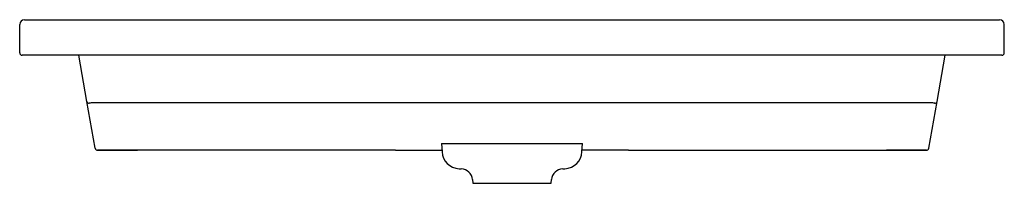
# Model space of a CAD drawing. Header units: millimetres. Extents: x 4821.189 to 4822.019, y 2242.357 to 2242.495.
import ezdxf

# ---------------------------------------------------------------- set-up
doc = ezdxf.new("R2010")
doc.units = ezdxf.units.MM
doc.layers.add('SANINDUSA', color=3, linetype='Continuous')

msp = doc.modelspace()

# ---------------------------------------------------------------- linework, layer by layer
at = {"layer": 'SANINDUSA'}
for p, q in [((4821.1929, 2242.49472), (4821.22891, 2242.49472)), ((4821.19291, 2242.49472), (4821.19891, 2242.49472)), ((4821.97891, 2242.49472), (4822.00891, 2242.49472)), ((4822.00891, 2242.49472), (4822.01491, 2242.49472)), ((4821.18891, 2242.46672), (4821.18891, 2242.49072)), ((4821.18891, 2242.46672), (4821.18891, 2242.49072)), ((4822.01891, 2242.46672), (4822.01891, 2242.49072)), ((4822.00891, 2242.46472), (4821.1909, 2242.46472)), ((4821.19891, 2242.46472), (4821.19091, 2242.46472)), ((4821.24564, 2242.42594), (4821.2388, 2242.46472)), ((4821.96217, 2242.42594), (4821.96901, 2242.46472)), ((4822.01691, 2242.46472), (4822.00891, 2242.46472)), ((4821.25262, 2242.38637), (4821.24564, 2242.42594)), ((4821.95731, 2242.42461), (4821.25051, 2242.42461)), ((4821.9552, 2242.38637), (4821.96217, 2242.42594)), ((4821.54455, 2242.39045), (4821.54492, 2242.38341)), ((4821.54455, 2242.39045), (4821.66326, 2242.39045)), ((4821.66289, 2242.38341), (4821.66326, 2242.39045)), ((4821.25458, 2242.38473), (4821.28821, 2242.38473)), ((4821.28821, 2242.38472), (4821.25458, 2242.38472)), ((4821.29501, 2242.38472), (4821.28821, 2242.38472)), ((4821.49936, 2242.38472), (4821.29501, 2242.38472)), ((4821.5058, 2242.38472), (4821.49936, 2242.38472)), ((4821.5058, 2242.38472), (4821.54485, 2242.38472)), ((4821.70202, 2242.38472), (4821.66296, 2242.38472)), ((4821.70202, 2242.38472), (4821.70845, 2242.38472)), ((4821.70845, 2242.38472), (4821.91281, 2242.38472)), ((4821.91281, 2242.38472), (4821.9196, 2242.38472)), ((4821.95323, 2242.38473), (4821.9196, 2242.38473)), ((4821.9196, 2242.38472), (4821.95323, 2242.38472)), ((4821.55924, 2242.36921), (4821.56112, 2242.36913)), ((4821.6467, 2242.36913), (4821.64857, 2242.36921)), ((4821.57064, 2242.36001), (4821.57091, 2242.35692)), ((4821.57091, 2242.35692), (4821.63691, 2242.35692)), ((4821.63691, 2242.35692), (4821.63718, 2242.36001))]:
    msp.add_line(p, q, dxfattribs=at)
for points in [[(4821.22891, 2242.49472), (4821.23691, 2242.49472), (4821.25291, 2242.49472), (4821.28491, 2242.49472), (4821.34891, 2242.49472), (4821.41291, 2242.49472), (4821.60391, 2242.49472)], [(4821.60391, 2242.49472), (4821.61191, 2242.49472), (4821.64391, 2242.49472), (4821.77191, 2242.49472), (4821.97891, 2242.49472)]]:
    msp.add_lwpolyline(points, dxfattribs=at)
for centre, radius, start, end in [((4821.19291, 2242.49072), 0.004, 90, 180), ((4822.01491, 2242.49072), 0.004, 0, 90), ((4821.19091, 2242.46672), 0.002, 180, 270), ((4822.01691, 2242.46672), 0.002, 270, 0), ((4821.2476, 2242.42629), 0.00199, 190.12564, 270.2492), ((4821.24976, 2242.41802), 0.00664, 83.53912, 108.9192), ((4821.95805, 2242.41802), 0.00664, 71.0808, 96.46088), ((4821.96021, 2242.42629), 0.00199, 269.7508, 349.87436), ((4821.25458, 2242.38672), 0.002, 190, 270), ((4821.95324, 2242.38672), 0.00199, 269.75076, 349.87448), ((4821.95323, 2242.38672), 0.002, 270, 350), ((4821.5599, 2242.3842), 0.015, 183, 267.4711), ((4821.64791, 2242.3842), 0.015, 272.5289, 357), ((4821.56067, 2242.35914), 0.01, 5, 87.4711), ((4821.64714, 2242.35914), 0.01, 92.5289, 175)]:
    msp.add_arc(centre, radius, start, end, dxfattribs=at)

doc.saveas('drawing.dxf')
